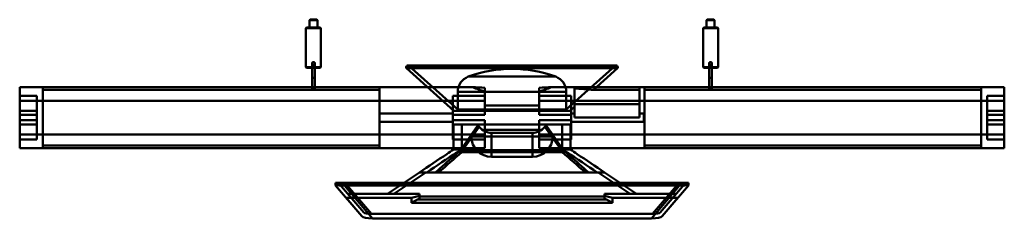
# Model space of a CAD drawing. Header units: millimetres. Extents: x -363 to 363, y -62 to 85.
import ezdxf

# ---------------------------------------------------------------- set-up
doc = ezdxf.new("R2010")
doc.units = ezdxf.units.MM
doc.layers.add('1', color=7, linetype='CONTINUOUS', true_color=0xffffff)

msp = doc.modelspace()

# ---------------------------------------------------------------- linework, layer by layer
at = {"layer": '1', "color": 30, "linetype": 'Continuous', "lineweight": 50}
for p, q in [((-148.6, 85), (-149.1, 84.5)), ((-149.1, 84.5), (-143.3, 84.5)), ((-149.1, 84.5), (-149.1, 79.2)), ((-148.6, 85), (-143.8, 85)), ((-143.3, 84.5), (-143.8, 85)), ((-143.3, 79.2), (-143.3, 84.5)), ((143.8, 85), (143.3, 84.5)), ((149.1, 84.5), (143.3, 84.5)), ((143.3, 84.5), (143.3, 79.2)), ((148.6, 85), (143.8, 85)), ((149.1, 84.5), (148.6, 85)), ((149.1, 79.2), (149.1, 84.5)), ((-151.2, 79.2), (-151.7, 78.7)), ((-151.7, 78.7), (-140.7, 78.7)), ((-151.7, 78.7), (-151.7, 49.8)), ((-151.2, 79.2), (-141.2, 79.2)), ((-149.1, 79.2), (-143.3, 79.2)), ((-140.7, 78.7), (-141.2, 79.2)), ((-140.7, 49.8), (-140.7, 78.7)), ((141.2, 79.2), (140.7, 78.7)), ((151.7, 78.7), (140.7, 78.7)), ((140.7, 78.7), (140.7, 49.8)), ((151.2, 79.2), (141.2, 79.2)), ((149.1, 79.2), (143.3, 79.2)), ((151.7, 78.7), (151.2, 79.2)), ((151.7, 49.8), (151.7, 78.7)), ((-147.2, 52.6), (-147.2, 42.1)), ((-147.2, 52.6), (-147.2, 42.1)), ((-145.2, 42.1), (-145.2, 52.6)), ((-145.2, 52.6), (-145.2, 42.1)), ((-77.4, 50.87), (-77.73, 50.5)), ((77.4, 50.87), (-77.4, 50.87)), ((76.66, 51.2), (-76.66, 51.2)), ((76.66, 51.2), (-76.66, 51.2)), ((-75.99, 50.95), (75.99, 50.95)), ((-75.99, 50.95), (-40, 18.54)), ((40, 18.54), (75.99, 50.95)), ((77.73, 50.5), (77.4, 50.87)), ((145.2, 52.6), (145.2, 42.1)), ((145.2, 52.6), (145.2, 42.1)), ((147.2, 42.1), (147.2, 52.6)), ((147.2, 52.6), (147.2, 42.1)), ((-151.7, 49.8), (-140.7, 49.8)), ((-151.7, 49.8), (-151.2, 49.3)), ((-151.2, 49.3), (-141.2, 49.3)), ((-141.2, 49.3), (-140.7, 49.8)), ((-77.73, 50.5), (77.73, 50.5)), ((77.66, 49.09), (-77.66, 49.09)), ((-77.66, 49.09), (-42.74, 17.65)), ((59.95, 33.14), (77.66, 49.09)), ((151.7, 49.8), (140.7, 49.8)), ((140.7, 49.8), (141.2, 49.3)), ((151.2, 49.3), (141.2, 49.3)), ((151.2, 49.3), (151.7, 49.8)), ((-147.2, 42.1), (-145.2, 42.1)), ((-147.2, 42.1), (-145.2, 42.1)), ((-147.2, 42.1), (-147.2, 33.48)), ((-147.2, 42.1), (-147.2, 33.48)), ((-145.2, 33.48), (-145.2, 42.1)), ((-145.2, 33.48), (-145.2, 42.1)), ((-32.15, 42.91), (32.15, 42.91)), ((147.2, 42.1), (145.2, 42.1)), ((147.2, 42.1), (145.2, 42.1)), ((145.2, 42.1), (145.2, 33.48)), ((145.2, 42.1), (145.2, 33.48)), ((147.2, 33.48), (147.2, 42.1)), ((147.2, 33.48), (147.2, 42.1)), ((-362.5, 28.69), (-362.5, 35.15)), ((-362.5, 35.15), (-362.5, 25.15)), ((-362.5, 35.15), (-362.5, 28.69)), ((-345.5, 35.15), (-362.5, 35.15)), ((-362.5, 35.15), (-345.5, 35.15)), ((-362.5, 25.15), (-362.5, 35.15)), ((-345.5, 35.15), (-345.5, 25.15)), ((-345.5, 35.15), (-345.5, 33.15)), ((-97.5, 35.15), (-345.5, 35.15)), ((-345.5, 25.15), (-345.5, 35.15)), ((-97.5, 35.15), (-345.5, 35.15)), ((-345.5, 33.15), (-97.5, 33.15)), ((-97.5, 33.15), (-97.5, 35.15)), ((-97.5, 35.15), (-97.5, 25.15)), ((-29.01, 35.15), (-97.5, 35.15)), ((-97.5, 35.15), (-29.01, 35.15)), ((-97.5, 25.15), (-97.5, 35.15)), ((-40, 31.65), (40, 31.65)), ((-40, 31.65), (-40, 18.54)), ((-20, 34.61), (-20, 25.15)), ((-20, 25.15), (-20, 34.61)), ((-20, 31.86), (-20, 28.69)), ((-20, 28.69), (-20, 31.86)), ((20, 25.15), (20, 34.61)), ((20, 34.61), (20, 25.15)), ((20, 31.86), (20, 28.69)), ((20, 28.69), (20, 31.86)), ((29.01, 35.15), (46, 35.15)), ((46, 35.15), (29.01, 35.15)), ((40, 18.54), (40, 31.65)), ((46, 34.22), (46, 35.15)), ((46, 25.15), (46, 35.15)), ((46, 35.15), (46, 25.15)), ((46, 35.15), (46, 34.22)), ((94, 35.15), (46, 35.15)), ((94, 35.15), (46, 35.15)), ((59.94, 33.15), (94, 33.15)), ((97.5, 35.15), (94, 35.15)), ((94, 35.15), (97.5, 35.15)), ((94, 35.15), (94, 25.15)), ((94, 33.15), (94, 35.15)), ((94, 25.15), (94, 35.15)), ((345.5, 35.15), (97.5, 35.15)), ((97.5, 25.15), (97.5, 35.15)), ((97.5, 35.15), (97.5, 33.15)), ((345.5, 35.15), (97.5, 35.15)), ((97.5, 35.15), (97.5, 25.15)), ((97.5, 33.15), (345.5, 33.15)), ((345.5, 35.15), (345.5, 25.15)), ((362.5, 35.15), (345.5, 35.15)), ((345.5, 35.15), (362.5, 35.15)), ((345.5, 33.15), (345.5, 35.15)), ((345.5, 25.15), (345.5, 35.15)), ((362.5, 35.15), (362.5, 25.15)), ((362.5, 25.15), (362.5, 35.15)), ((362.5, 28.69), (362.5, 35.15)), ((362.5, 35.15), (362.5, 28.69)), ((-362.5, 28.69), (-362.5, 17.65)), ((-350, 28.69), (-362.5, 28.69)), ((-362.5, 17.65), (-362.5, 28.69)), ((-362.5, 28.69), (-350, 28.69)), ((-362.5, 14.61), (-362.5, 25.15)), ((-362.5, 25.15), (-345.5, 25.15)), ((-362.5, 25.15), (-350, 25.15)), ((-362.5, 25.15), (-362.5, 14.61)), ((-350, 25.15), (-362.5, 25.15)), ((-345.5, 25.15), (-362.5, 25.15)), ((-350, 17.65), (-350, 28.69)), ((-350, 28.69), (-350, 25.15)), ((-350, 28.69), (-350, 17.65)), ((-350, 25.15), (-350, 28.69)), ((-350, 25.15), (-345.5, 25.15)), ((-350, 25.15), (-350, 14.61)), ((-345.5, 25.15), (-350, 25.15)), ((-350, 14.61), (-350, 25.15)), ((-345.5, 0.15), (-345.5, 25.15)), ((-97.5, 25.15), (-345.5, 25.15)), ((-345.5, 25.15), (-345.5, 0.15)), ((-345.5, 25.15), (-97.5, 25.15)), ((-97.5, 0.15), (-97.5, 25.15)), ((-20, 25.15), (-97.5, 25.15)), ((-97.5, 25.15), (-20, 25.15)), ((-97.5, 25.15), (-97.5, 0.15)), ((-43.5, 25.15), (-97.5, 25.15)), ((-97.5, 25.15), (-43.5, 25.15)), ((-43.5, 28.69), (-43.5, 17.65)), ((-43.5, 28.69), (-43.5, 25.15)), ((-43.5, 25.15), (-43.5, 28.69)), ((-43.5, 28.69), (-20, 28.69)), ((-20, 28.69), (-43.5, 28.69)), ((-43.5, 17.65), (-43.5, 28.69)), ((-43.5, 25.15), (-43.5, 14.61)), ((-43.5, 14.61), (-43.5, 25.15)), ((-20, 25.15), (-43.5, 25.15)), ((-43.5, 25.15), (-20, 25.15)), ((-20, 28.69), (-20, 21.69)), ((-20, 21.69), (-20, 28.69)), ((-20, 14.61), (-20, 25.15)), ((-20, 25.15), (-20, 14.61)), ((43.5, 28.69), (20, 28.69)), ((20, 28.69), (20, 21.69)), ((20, 21.69), (20, 28.69)), ((20, 28.69), (43.5, 28.69)), ((97.5, 25.15), (20, 25.15)), ((20, 25.15), (20, 14.61)), ((20, 25.15), (43.5, 25.15)), ((43.5, 25.15), (20, 25.15)), ((20, 25.15), (97.5, 25.15)), ((20, 14.61), (20, 25.15)), ((43.5, 25.15), (43.5, 28.69)), ((43.5, 28.69), (43.5, 17.65)), ((43.5, 17.65), (43.5, 28.69)), ((43.5, 28.69), (43.5, 25.15)), ((43.5, 14.61), (43.5, 25.15)), ((46, 25.15), (43.5, 25.15)), ((43.5, 25.15), (43.5, 14.61)), ((43.5, 25.15), (46, 25.15)), ((46, 22.65), (46, 25.15)), ((46, 25.15), (46, 22.65)), ((46, 25.15), (94, 25.15)), ((94, 25.15), (46, 25.15)), ((94, 22.65), (46, 22.65)), ((46, 22.65), (46, 12.65)), ((46, 12.65), (46, 22.65)), ((46, 22.65), (94, 22.65)), ((94, 25.15), (97.5, 25.15)), ((94, 22.65), (94, 25.15)), ((94, 25.15), (94, 22.65)), ((97.5, 25.15), (94, 25.15)), ((94, 12.65), (94, 22.65)), ((94, 22.65), (94, 12.65)), ((345.5, 25.15), (97.5, 25.15)), ((97.5, 25.15), (345.5, 25.15)), ((97.5, 0.15), (97.5, 25.15)), ((97.5, 25.15), (97.5, 0.15)), ((345.5, 25.15), (350, 25.15)), ((350, 25.15), (345.5, 25.15)), ((345.5, 25.15), (345.5, 0.15)), ((345.5, 25.15), (362.5, 25.15)), ((345.5, 0.15), (345.5, 25.15)), ((362.5, 25.15), (345.5, 25.15)), ((350, 17.65), (350, 28.69)), ((350, 25.15), (350, 28.69)), ((350, 28.69), (350, 17.65)), ((350, 28.69), (350, 25.15)), ((362.5, 28.69), (350, 28.69)), ((350, 28.69), (362.5, 28.69)), ((362.5, 25.15), (350, 25.15)), ((350, 25.15), (362.5, 25.15)), ((350, 14.61), (350, 25.15)), ((350, 25.15), (350, 14.61)), ((362.5, 17.65), (362.5, 28.69)), ((362.5, 28.69), (362.5, 17.65)), ((362.5, 25.15), (362.5, 14.61)), ((362.5, 14.61), (362.5, 25.15)), ((-350, 17.65), (-362.5, 17.65)), ((-350, 17.65), (-362.5, 17.65)), ((-350, 14.61), (-362.5, 14.61)), ((-350, 14.61), (-362.5, 14.61)), ((-362.5, 10.69), (-362.5, 14.61)), ((-362.5, 14.61), (-362.5, 10.69)), ((-350, 10.69), (-350, 14.61)), ((-350, 14.61), (-350, 10.69)), ((-97.5, 9.65), (-97.5, 15.65)), ((-97.5, 9.65), (-97.5, 15.65)), ((-97.5, 9.65), (-97.5, 15.65)), ((-43.5, 15.65), (-97.5, 15.65)), ((-43.5, 15.65), (-97.5, 15.65)), ((-43.5, 15.65), (-97.5, 15.65)), ((43.5, 17.65), (-43.5, 17.65)), ((43.5, 17.65), (-43.5, 17.65)), ((-43.5, 9.65), (-43.5, 15.65)), ((-43.5, 9.65), (-43.5, 15.65)), ((-43.5, 9.65), (-43.5, 15.65)), ((-20, 14.61), (-43.5, 14.61)), ((-43.5, 14.61), (-43.5, 10.69)), ((-20, 14.61), (-43.5, 14.61)), ((-43.5, 10.69), (-43.5, 14.61)), ((-42.74, 17.65), (42.74, 17.65)), ((40, 18.54), (-40, 18.54)), ((-20, 21.69), (-20, 14.61)), ((-20, 21.69), (20, 21.69)), ((-20, 14.61), (-20, 21.69)), ((20, 21.69), (-20, 21.69)), ((20, 21.69), (20, 14.61)), ((20, 14.61), (20, 21.69)), ((43.5, 14.61), (20, 14.61)), ((43.5, 14.61), (20, 14.61)), ((42.74, 17.65), (46.01, 20.59)), ((43.5, 15.65), (43.5, 9.65)), ((43.5, 15.65), (43.5, 9.65)), ((43.5, 15.65), (43.5, 9.65)), ((46, 15.65), (43.5, 15.65)), ((46, 15.65), (43.5, 15.65)), ((46, 15.65), (43.5, 15.65)), ((43.5, 14.61), (43.5, 10.69)), ((43.5, 10.69), (43.5, 14.61)), ((46, 12.65), (46, 15.65)), ((46, 12.65), (46, 15.65)), ((46, 15.65), (46, 12.65)), ((94, 12.65), (94, 15.65)), ((94, 15.65), (94, 12.65)), ((94, 12.65), (94, 15.65)), ((97, 15.65), (94, 15.65)), ((97, 15.65), (94, 15.65)), ((97, 15.65), (94, 15.65)), ((97, 15.65), (97, 9.65)), ((97, 15.65), (97, 9.65)), ((97, 15.65), (97, 9.65)), ((362.5, 17.65), (350, 17.65)), ((362.5, 17.65), (350, 17.65)), ((350, 14.61), (350, 10.69)), ((362.5, 14.61), (350, 14.61)), ((362.5, 14.61), (350, 14.61)), ((350, 10.69), (350, 14.61)), ((362.5, 10.69), (362.5, 14.61)), ((362.5, 14.61), (362.5, 10.69)), ((-350, 10.69), (-362.5, 10.69)), ((-362.5, 10.69), (-362.5, 0.15)), ((-362.5, 0.15), (-362.5, 10.69)), ((-362.5, 10.69), (-350, 10.69)), ((-350, 7.65), (-362.5, 7.65)), ((-362.5, 7.65), (-362.5, -3.39)), ((-362.5, -3.39), (-362.5, 7.65)), ((-362.5, 7.65), (-350, 7.65)), ((-350, 0.15), (-350, 10.69)), ((-350, 10.69), (-350, 0.15)), ((-350, -3.39), (-350, 7.65)), ((-350, 7.65), (-350, -3.39)), ((-97.5, 9.65), (-43.5, 9.65)), ((-97.5, 9.65), (-43.5, 9.65)), ((-97.5, 9.65), (-43.5, 9.65)), ((-20, 10.69), (-43.5, 10.69)), ((-43.5, 0.15), (-43.5, 10.69)), ((-20, 10.69), (-43.5, 10.69)), ((-43.5, 10.69), (-43.5, 0.15)), ((-43.5, 7.65), (-43.5, -3.39)), ((43.5, 7.65), (-43.5, 7.65)), ((43.5, 7.65), (-43.5, 7.65)), ((-43.5, -3.39), (-43.5, 7.65)), ((-37, 7.65), (-43, 7.65)), ((-43, 7.65), (-43, -10.87)), ((-43, 7.65), (-37, 7.65)), ((-43, -10.87), (-43, 7.65)), ((-37, 7.65), (-37, -11.35)), ((-37, -11.35), (-37, 7.65)), ((37, 7.65), (-37, 7.65)), ((37, 7.65), (-37, 7.65)), ((-20, 10.69), (-20, 3.61)), ((-20, 0.15), (-20, 10.69)), ((-20, 10.69), (-20, 0.15)), ((-20, 3.61), (-20, 10.69)), ((20, 10.69), (20, 0.15)), ((43.5, 10.69), (20, 10.69)), ((20, 0.15), (20, 10.69)), ((20, 3.61), (20, 10.69)), ((43.5, 10.69), (20, 10.69)), ((20, 10.69), (20, 3.61)), ((37, 7.65), (37, -11.35)), ((37, 7.65), (43, 7.65)), ((43, 7.65), (37, 7.65)), ((37, -11.35), (37, 7.65)), ((43, -10.87), (43, 7.65)), ((43, 7.65), (43, -10.87)), ((43.5, 10.69), (43.5, 0.15)), ((43.5, 0.15), (43.5, 10.69)), ((43.5, 9.65), (97, 9.65)), ((43.5, 9.65), (97, 9.65)), ((43.5, 9.65), (97, 9.65)), ((43.5, -3.39), (43.5, 7.65)), ((43.5, 7.65), (43.5, -3.39)), ((94, 12.65), (46, 12.65)), ((94, 12.65), (46, 12.65)), ((46, 12.65), (94, 12.65)), ((46, 12.65), (94, 12.65)), ((94, 12.65), (46, 12.65)), ((94, 12.65), (46, 12.65)), ((46, 12.65), (94, 12.65)), ((46, 12.65), (94, 12.65)), ((350, 10.69), (362.5, 10.69)), ((350, 10.69), (350, 0.15)), ((350, 0.15), (350, 10.69)), ((362.5, 10.69), (350, 10.69)), ((350, 7.65), (350, -3.39)), ((350, 7.65), (362.5, 7.65)), ((362.5, 7.65), (350, 7.65)), ((350, -3.39), (350, 7.65)), ((362.5, 10.69), (362.5, 0.15)), ((362.5, 0.15), (362.5, 10.69)), ((362.5, 7.65), (362.5, -3.39)), ((362.5, -3.39), (362.5, 7.65)), ((-350, 0.15), (-362.5, 0.15)), ((-345.5, 0.15), (-362.5, 0.15)), ((-362.5, -9.85), (-362.5, 0.15)), ((-362.5, 0.15), (-350, 0.15)), ((-362.5, 0.15), (-362.5, -9.85)), ((-362.5, 0.15), (-345.5, 0.15)), ((-350, 0.15), (-345.5, 0.15)), ((-350, -3.39), (-350, 0.15)), ((-345.5, 0.15), (-350, 0.15)), ((-350, 0.15), (-350, -3.39)), ((-97.5, 0.15), (-345.5, 0.15)), ((-345.5, 0.15), (-345.5, -9.85)), ((-345.5, 0.15), (-97.5, 0.15)), ((-345.5, 0.15), (-345.5, -9.85)), ((-43.5, 0.15), (-97.5, 0.15)), ((-97.5, 0.15), (-20, 0.15)), ((-97.5, 0.15), (-43.5, 0.15)), ((-97.5, 0.15), (-97.5, -9.85)), ((-97.5, 0.15), (-97.5, -9.85)), ((-20, 0.15), (-97.5, 0.15)), ((-43.5, 0.15), (-20, 0.15)), ((-43.5, 0.15), (-43.5, -3.39)), ((-43.5, -3.39), (-43.5, 0.15)), ((-20, 0.15), (-43.5, 0.15)), ((-39, -12.85), (-25.92, 5.83)), ((-25.92, 5.83), (-39, -12.85)), ((-37.36, -12.85), (-24.21, 5.94)), ((-24.21, 5.94), (-37.36, -12.85)), ((-30, 0), (-25.92, 5.83)), ((-25.92, 5.83), (-30, 0)), ((-30, -1.35), (-30, 0)), ((-30, 0), (-30, -1.35)), ((20, 3.61), (-20, 3.61)), ((-20, 3.61), (20, 3.61)), ((-20, -3.39), (-20, 3.61)), ((-20, 3.61), (-20, -3.39)), ((-20, -9.85), (-20, 0.15)), ((-20, -9.85), (-20, 0.15)), ((15, 1.43), (-15, 1.43)), ((-15, -1.35), (-15, 1.43)), ((-15, 1.43), (15, 1.43)), ((-15, 1.43), (-15, -1.35)), ((15, -1.35), (15, 1.43)), ((15, 1.43), (15, -1.35)), ((20, 3.61), (20, -3.39)), ((20, -3.39), (20, 3.61)), ((20, -9.85), (20, 0.15)), ((97.5, 0.15), (20, 0.15)), ((20, 0.15), (20, -9.85)), ((20, 0.15), (43.5, 0.15)), ((43.5, 0.15), (20, 0.15)), ((20, 0.15), (97.5, 0.15)), ((24.21, 5.94), (37.36, -12.85)), ((37.36, -12.85), (24.21, 5.94)), ((39, -12.85), (25.92, 5.83)), ((25.92, 5.83), (30, 0)), ((30, 0), (25.92, 5.83)), ((25.92, 5.83), (39, -12.85)), ((30, 0), (30, -1.35)), ((30, -1.35), (30, 0)), ((43.5, -3.39), (43.5, 0.15)), ((43.5, 0.15), (97.5, 0.15)), ((97.5, 0.15), (43.5, 0.15)), ((43.5, 0.15), (43.5, -3.39)), ((97.5, -9.85), (97.5, 0.15)), ((97.5, -9.85), (97.5, 0.15)), ((345.5, 0.15), (97.5, 0.15)), ((97.5, 0.15), (345.5, 0.15)), ((350, 0.15), (345.5, 0.15)), ((345.5, 0.15), (362.5, 0.15)), ((345.5, -9.85), (345.5, 0.15)), ((362.5, 0.15), (345.5, 0.15)), ((345.5, 0.15), (350, 0.15)), ((345.5, -9.85), (345.5, 0.15)), ((362.5, 0.15), (350, 0.15)), ((350, -3.39), (350, 0.15)), ((350, 0.15), (362.5, 0.15)), ((350, 0.15), (350, -3.39)), ((362.5, -9.85), (362.5, 0.15)), ((362.5, -9.85), (362.5, 0.15)), ((-362.5, -9.85), (-362.5, -3.39)), ((-362.5, -3.39), (-350, -3.39)), ((-362.5, -3.39), (-362.5, -9.85)), ((-350, -3.39), (-362.5, -3.39)), ((-20, -3.39), (-43.5, -3.39)), ((-43.5, -3.39), (-20, -3.39)), ((-15, -1.35), (-30, -1.35)), ((-30, -1.35), (-15, -1.35)), ((-20, -9.85), (-20, -3.39)), ((-20, -3.39), (-20, -9.85)), ((-15, -1.35), (15, -1.35)), ((15, -1.35), (-15, -1.35)), ((-15, -16.35), (-15, -1.35)), ((-15, -16.35), (-15, -1.35)), ((30, -1.35), (15, -1.35)), ((15, -1.35), (30, -1.35)), ((15, -1.35), (15, -16.35)), ((15, -16.35), (15, -1.35)), ((20, -3.39), (20, -9.85)), ((20, -3.39), (43.5, -3.39)), ((43.5, -3.39), (20, -3.39)), ((20, -9.85), (20, -3.39)), ((362.5, -3.39), (350, -3.39)), ((350, -3.39), (362.5, -3.39)), ((362.5, -3.39), (362.5, -9.85)), ((362.5, -9.85), (362.5, -3.39)), ((-345.5, -9.85), (-362.5, -9.85)), ((-362.5, -9.85), (-345.5, -9.85)), ((-345.5, -7.85), (-345.5, -9.85)), ((-97.5, -7.85), (-345.5, -7.85)), ((-97.5, -9.85), (-345.5, -9.85)), ((-97.5, -9.85), (-345.5, -9.85)), ((-97.5, -7.85), (-97.5, -9.85)), ((-20, -9.85), (-97.5, -9.85)), ((-97.5, -9.85), (-20, -9.85)), ((-42.97, -10.85), (-43, -10.87)), ((-42.97, -10.85), (-43, -10.87)), ((-42.97, -10.85), (-41.23, -10.85)), ((-41.23, -10.85), (-42.97, -10.85)), ((-39, -12.85), (-37.36, -12.85)), ((-37.36, -12.85), (-39, -12.85)), ((37.36, -12.85), (-37.36, -12.85)), ((37.36, -12.85), (-37.36, -12.85)), ((-37.03, -12.85), (37.03, -12.85)), ((37.03, -12.85), (-37.03, -12.85)), ((-37, -11.35), (37, -11.35)), ((37, -11.35), (-37, -11.35)), ((97.5, -9.85), (20, -9.85)), ((20, -9.85), (97.5, -9.85)), ((39, -12.85), (37.36, -12.85)), ((37.36, -12.85), (39, -12.85)), ((41.23, -10.85), (42.97, -10.85)), ((42.97, -10.85), (41.23, -10.85)), ((42.97, -10.85), (43, -10.87)), ((42.97, -10.85), (43, -10.87)), ((97.5, -9.85), (97.5, -7.85)), ((345.5, -7.85), (97.5, -7.85)), ((345.5, -9.85), (97.5, -9.85)), ((345.5, -9.85), (97.5, -9.85)), ((345.5, -9.85), (345.5, -7.85)), ((345.5, -9.85), (362.5, -9.85)), ((362.5, -9.85), (345.5, -9.85)), ((15, -16.35), (-15, -16.35)), ((-15, -16.35), (15, -16.35)), ((-68.17, -27.85), (-91.67, -43.7)), ((-68.17, -27.85), (-91.67, -43.7)), ((-63.52, -27.85), (-87.02, -43.7)), ((-63.52, -27.85), (-87.02, -43.7)), ((-68.17, -27.85), (-63.52, -27.85)), ((-63.52, -27.85), (-68.17, -27.85)), ((56.48, -27.85), (-56.48, -27.85)), ((-56.48, -27.85), (56.48, -27.85)), ((-54.07, -27.85), (54.07, -27.85)), ((54.07, -27.85), (-54.07, -27.85)), ((68.17, -27.85), (63.52, -27.85)), ((87.02, -43.7), (63.52, -27.85)), ((87.02, -43.7), (63.52, -27.85)), ((63.52, -27.85), (68.17, -27.85)), ((91.67, -43.7), (68.17, -27.85)), ((91.67, -43.7), (68.17, -27.85)), ((-130, -35.5), (-124, -35.5)), ((-124, -35.5), (-130, -35.5)), ((-130, -35.5), (-130, -37.37)), ((-130, -37.37), (-130, -35.5)), ((-124, -35.5), (-127, -35.5)), ((-127, -35.99), (-127, -35.5)), ((-127, -35.5), (-124, -35.5)), ((-127, -35.5), (-127, -35.99)), ((-127, -36.39), (-127, -35.99)), ((-127, -35.99), (-127, -36.39)), ((124, -35.5), (-124, -35.5)), ((-124, -35.5), (-124, -37.48)), ((-124, -35.5), (-124, -35.97)), ((-124, -37.48), (-124, -35.5)), ((124, -35.5), (-124, -35.5)), ((-124, -35.5), (124, -35.5)), ((-124, -35.97), (-124, -35.5)), ((-124, -35.5), (124, -35.5)), ((-103.55, -58.43), (-122.62, -36.1)), ((-122.62, -36.1), (122.62, -36.1)), ((-122.62, -36.1), (-103.55, -58.43)), ((122.62, -36.1), (-122.62, -36.1)), ((103.55, -58.43), (122.62, -36.1)), ((122.62, -36.1), (103.55, -58.43)), ((124, -35.97), (124, -35.5)), ((124, -35.5), (130, -35.5)), ((124, -35.5), (127, -35.5)), ((124, -35.5), (124, -37.48)), ((124, -35.5), (124, -35.97)), ((130, -35.5), (124, -35.5)), ((127, -35.5), (124, -35.5)), ((124, -37.48), (124, -35.5)), ((127, -35.99), (127, -35.5)), ((127, -35.5), (127, -35.99)), ((127, -35.99), (127, -36.39)), ((127, -36.39), (127, -35.99)), ((130, -37.37), (130, -35.5)), ((130, -35.5), (130, -37.37)), ((-130, -37.5), (-130, -37.37)), ((-130, -37.37), (-130, -37.5)), ((-130, -37.5), (-110.66, -60.15)), ((-110.66, -60.15), (-130, -37.5)), ((-127, -36.39), (-109.12, -57.32)), ((-109.12, -57.32), (-127, -36.39)), ((-123.39, -37.5), (123.39, -37.5)), ((-123.39, -37.5), (-102.69, -61.74)), ((-102.69, -61.74), (-123.39, -37.5)), ((123.39, -37.5), (-123.39, -37.5)), ((102.69, -61.74), (123.39, -37.5)), ((123.39, -37.5), (102.69, -61.74)), ((109.12, -57.32), (127, -36.39)), ((127, -36.39), (109.12, -57.32)), ((110.66, -60.15), (130, -37.5)), ((130, -37.5), (110.66, -60.15)), ((130, -37.37), (130, -37.5)), ((130, -37.5), (130, -37.37)), ((-122.14, -46.7), (-110.66, -60.15)), ((-110.66, -60.15), (-122.14, -46.7)), ((-74, -46.7), (-122.14, -46.7)), ((-122.14, -46.7), (-74, -46.7)), ((-120.76, -43.7), (-68, -43.7)), ((-109.12, -57.32), (-120.76, -43.7)), ((-120.76, -43.7), (-109.12, -57.32)), ((-68, -43.7), (-120.76, -43.7)), ((-91.67, -43.7), (-87.02, -43.7)), ((-87.02, -43.7), (-91.67, -43.7)), ((-68, -45.2), (-74, -46.7)), ((-68, -45.2), (-74, -46.7)), ((-74, -46.7), (-74, -50.22)), ((-74, -50.22), (-74, -46.7)), ((-74, -50.22), (-69.68, -47.87)), ((-69.68, -47.87), (-74, -50.22)), ((74, -50.22), (-74, -50.22)), ((-74, -50.22), (74, -50.22)), ((-69.68, -47.87), (-68, -47.36)), ((-68, -47.36), (-69.68, -47.87)), ((69.68, -47.87), (-69.68, -47.87)), ((-69.68, -47.87), (69.68, -47.87)), ((-68, -45.53), (-68, -43.7)), ((-68, -43.7), (-68, -45.53)), ((-68, -47.36), (-68, -45.2)), ((-68, -45.2), (-68, -47.36)), ((68, -45.53), (-68, -45.53)), ((-68, -45.53), (-68, -47.36)), ((-68, -47.36), (-68, -45.53)), ((-68, -45.53), (68, -45.53)), ((68, -43.7), (68, -45.53)), ((68, -43.7), (120.76, -43.7)), ((120.76, -43.7), (68, -43.7)), ((68, -45.53), (68, -43.7)), ((74, -46.7), (68, -45.2)), ((68, -45.2), (68, -47.36)), ((68, -47.36), (68, -45.2)), ((74, -46.7), (68, -45.2)), ((68, -45.53), (68, -47.36)), ((68, -47.36), (68, -45.53)), ((68, -47.36), (69.68, -47.87)), ((69.68, -47.87), (68, -47.36)), ((74, -50.22), (69.68, -47.87)), ((69.68, -47.87), (74, -50.22)), ((74, -50.22), (74, -46.7)), ((74, -46.7), (74, -50.22)), ((74, -46.7), (122.14, -46.7)), ((122.14, -46.7), (74, -46.7)), ((87.02, -43.7), (91.67, -43.7)), ((91.67, -43.7), (87.02, -43.7)), ((109.12, -57.32), (120.76, -43.7)), ((120.76, -43.7), (109.12, -57.32)), ((122.14, -46.7), (110.66, -60.15)), ((110.66, -60.15), (122.14, -46.7)), ((-103.55, -58.43), (103.55, -58.43)), ((103.55, -58.43), (-103.55, -58.43)), ((102.69, -61.74), (-102.69, -61.74)), ((-102.69, -61.74), (102.69, -61.74))]:
    msp.add_line(p, q, dxfattribs=at)
at = {"layer": '1', "color": 30, "linetype": 'Continuous', "lineweight": 50, "extrusion": (0, 0, -1)}
for centre in [(146.2, 52.6), (146.2, 52.6), (-146.2, 52.6), (-146.2, 52.6)]:
    msp.add_circle(centre, 1, dxfattribs=at)
at = {"layer": '1', "color": 30, "linetype": 'Continuous', "lineweight": 50}
for centre, radius, start, end in [((-76.66, 50.2), 1, 90, 138), ((76.66, 50.2), 1, 42, 90), ((-76.99, 49.83), 1, 138, 228), ((0, -44.25), 92.9, 69.75066, 110.24934), ((76.99, 49.83), 1, 312, 42), ((-28, 31.65), 12, 110.24934, 180), ((28, 31.65), 12, 0, 69.75066), ((37, -5.35), 6, 270, 276.57516)]:
    msp.add_arc(centre, radius, start, end, dxfattribs=at)
at = {"layer": '1', "color": 30, "linetype": 'Continuous', "lineweight": 50, "extrusion": (0, 0, -1)}
for centre, radius, start, end in [((76.66, 50.2), 1, 90, 132), ((-76.66, 50.2), 1, 48, 90), ((15, -1.35), 15, 270, 0), ((15, -1.35), 15, 270, 0), ((-15, -1.35), 15, 180, 270), ((-15, -1.35), 15, 180, 270)]:
    msp.add_arc(centre, radius, start, end, dxfattribs=at)
at = {"layer": '1', "color": 30, "linetype": 'Continuous', "lineweight": 50}
for centre, major_axis, ratio, start_param, end_param in [((-15, 22.85), (0, 21.42), 0.700208, 2.480888, 3.141593), ((-15, 22.85), (0, 21.42), 0.700208, 2.480888, 3.141593), ((15, 22.85), (0, 21.42), 0.700208, 3.141593, 3.802297), ((15, 22.85), (0, 21.42), 0.700208, 3.141593, 3.802297), ((-37, -5.35), (6, 0), 1, 4.597631, 4.712389), ((-37, -5.35), (6, 0), 1, 4.597631, 4.712389), ((37, -5.35), (6, 0), 1, 4.712389, 4.827147), ((-125.85, -26.96), (6.77, -7.93), 0.671506, 5.594991, 5.762464), ((125.85, -26.96), (-6.77, -7.93), 0.671506, 0.520721, 0.688195), ((-128, -24.45), (9.67, -11.32), 0.671506, 5.709685, 5.762464), ((128, -24.45), (-9.67, -11.32), 0.671506, 0.520721, 0.573501), ((-100.86, -56.22), (8.42, 0.75), 0.246877, 3.315254, 4.365329), ((-100.86, -56.22), (8.42, 0.75), 0.246877, 3.315254, 4.365329), ((100.86, -56.22), (-8.42, 0.75), 0.246877, 1.917856, 2.967931), ((100.86, -56.22), (-8.42, 0.75), 0.246877, 1.917856, 2.967931), ((-98.85, -58.58), (12.04, 1.07), 0.246877, 3.315254, 4.365329), ((-98.85, -58.58), (12.04, 1.07), 0.246877, 3.315254, 4.365329), ((98.85, -58.58), (-12.04, 1.07), 0.246877, 1.917856, 2.967931), ((98.85, -58.58), (-12.04, 1.07), 0.246877, 1.917856, 2.967931)]:
    msp.add_ellipse(centre, major_axis=major_axis, ratio=ratio, start_param=start_param, end_param=end_param, dxfattribs=at)
at = {"layer": '1', "color": 30, "linetype": 'Continuous', "lineweight": 50, "extrusion": (0, 0, -1)}
for centre, major_axis, start_param, end_param in [((-125.85, -26.96), (6.77, -7.93), 0.520721, 0.688195), ((125.85, -26.96), (-6.77, -7.93), 5.594991, 5.762464), ((-128, -24.45), (9.67, -11.32), 0.520721, 0.573501), ((128, -24.45), (-9.67, -11.32), 5.709685, 5.762464)]:
    msp.add_ellipse(centre, major_axis=major_axis, ratio=0.671506, start_param=start_param, end_param=end_param, dxfattribs=at)
at = {"layer": '1', "color": 30, "linetype": 'Continuous', "lineweight": 50}
for points, knots in [([(-146.2, 53.6), (-146.12, 53.6), (-146.04, 53.59), (-145.85, 53.54), (-145.74, 53.5), (-145.55, 53.37), (-145.47, 53.29), (-145.34, 53.12), (-145.28, 53.02), (-145.22, 52.81), (-145.2, 52.7), (-145.2, 52.47), (-145.22, 52.36), (-145.3, 52.15), (-145.36, 52.05), (-145.5, 51.88), (-145.59, 51.8), (-145.78, 51.69), (-145.88, 51.65), (-146.1, 51.6), (-146.21, 51.59), (-146.43, 51.62), (-146.54, 51.65), (-146.74, 51.75), (-146.84, 51.82), (-146.99, 51.98), (-147.06, 52.07), (-147.15, 52.27), (-147.18, 52.38), (-147.21, 52.6), (-147.2, 52.72), (-147.15, 52.94), (-147.1, 53.04), (-146.98, 53.23), (-146.91, 53.32), (-146.73, 53.45), (-146.63, 53.51), (-146.42, 53.58), (-146.31, 53.6), (-146.2, 53.6)], [0, 0, 0, 0, 0.038906, 0.038906, 0.092933, 0.092933, 0.146514, 0.146514, 0.199332, 0.199332, 0.252247, 0.252247, 0.305983, 0.305983, 0.359971, 0.359971, 0.413277, 0.413277, 0.466029, 0.466029, 0.519185, 0.519185, 0.573106, 0.573106, 0.626959, 0.626959, 0.680006, 0.680006, 0.732755, 0.732755, 0.786184, 0.786184, 0.84021, 0.84021, 0.893824, 0.893824, 0.946894, 0.946894, 1, 1, 1, 1]), ([(-146.2, 53.6), (-146.28, 53.6), (-146.36, 53.59), (-146.55, 53.54), (-146.66, 53.5), (-146.85, 53.37), (-146.93, 53.29), (-147.06, 53.12), (-147.12, 53.02), (-147.18, 52.81), (-147.2, 52.7), (-147.2, 52.47), (-147.18, 52.36), (-147.1, 52.15), (-147.04, 52.05), (-146.9, 51.88), (-146.81, 51.8), (-146.62, 51.69), (-146.52, 51.65), (-146.3, 51.6), (-146.19, 51.59), (-145.97, 51.62), (-145.86, 51.65), (-145.66, 51.75), (-145.56, 51.82), (-145.41, 51.98), (-145.34, 52.07), (-145.25, 52.27), (-145.22, 52.38), (-145.19, 52.6), (-145.2, 52.72), (-145.25, 52.94), (-145.3, 53.04), (-145.42, 53.23), (-145.49, 53.32), (-145.67, 53.45), (-145.77, 53.51), (-145.98, 53.58), (-146.09, 53.6), (-146.2, 53.6)], [0, 0, 0, 0, 0.038906, 0.038906, 0.092933, 0.092933, 0.146514, 0.146514, 0.199332, 0.199332, 0.252247, 0.252247, 0.305983, 0.305983, 0.359971, 0.359971, 0.413277, 0.413277, 0.466029, 0.466029, 0.519185, 0.519185, 0.573106, 0.573106, 0.626959, 0.626959, 0.680006, 0.680006, 0.732755, 0.732755, 0.786184, 0.786184, 0.84021, 0.84021, 0.893824, 0.893824, 0.946894, 0.946894, 1, 1, 1, 1]), ([(146.2, 53.6), (146.09, 53.6), (145.98, 53.58), (145.77, 53.51), (145.67, 53.45), (145.49, 53.32), (145.42, 53.23), (145.3, 53.04), (145.25, 52.94), (145.2, 52.72), (145.19, 52.6), (145.22, 52.38), (145.25, 52.27), (145.34, 52.07), (145.41, 51.98), (145.56, 51.82), (145.66, 51.75), (145.86, 51.65), (145.97, 51.62), (146.19, 51.59), (146.3, 51.6), (146.52, 51.65), (146.62, 51.69), (146.81, 51.8), (146.9, 51.88), (147.04, 52.05), (147.1, 52.15), (147.18, 52.36), (147.2, 52.47), (147.2, 52.7), (147.18, 52.81), (147.12, 53.02), (147.06, 53.12), (146.93, 53.29), (146.85, 53.37), (146.66, 53.5), (146.55, 53.54), (146.36, 53.59), (146.28, 53.6), (146.2, 53.6)], [0, 0, 0, 0, 0.053106, 0.053106, 0.106176, 0.106176, 0.15979, 0.15979, 0.213816, 0.213816, 0.267245, 0.267245, 0.319994, 0.319994, 0.373041, 0.373041, 0.426894, 0.426894, 0.480815, 0.480815, 0.533971, 0.533971, 0.586723, 0.586723, 0.640029, 0.640029, 0.694017, 0.694017, 0.747753, 0.747753, 0.800668, 0.800668, 0.853486, 0.853486, 0.907067, 0.907067, 0.961094, 0.961094, 1, 1, 1, 1]), ([(146.2, 53.6), (146.31, 53.6), (146.42, 53.58), (146.63, 53.51), (146.73, 53.45), (146.91, 53.32), (146.98, 53.23), (147.1, 53.04), (147.15, 52.94), (147.2, 52.72), (147.21, 52.6), (147.18, 52.38), (147.15, 52.27), (147.06, 52.07), (146.99, 51.98), (146.84, 51.82), (146.74, 51.75), (146.54, 51.65), (146.43, 51.62), (146.21, 51.59), (146.1, 51.6), (145.88, 51.65), (145.78, 51.69), (145.59, 51.8), (145.5, 51.88), (145.36, 52.05), (145.3, 52.15), (145.22, 52.36), (145.2, 52.47), (145.2, 52.7), (145.22, 52.81), (145.28, 53.02), (145.34, 53.12), (145.47, 53.29), (145.55, 53.37), (145.74, 53.5), (145.85, 53.54), (146.04, 53.59), (146.12, 53.6), (146.2, 53.6)], [0, 0, 0, 0, 0.053106, 0.053106, 0.106176, 0.106176, 0.15979, 0.15979, 0.213816, 0.213816, 0.267245, 0.267245, 0.319994, 0.319994, 0.373041, 0.373041, 0.426894, 0.426894, 0.480815, 0.480815, 0.533971, 0.533971, 0.586723, 0.586723, 0.640029, 0.640029, 0.694017, 0.694017, 0.747753, 0.747753, 0.800668, 0.800668, 0.853486, 0.853486, 0.907067, 0.907067, 0.961094, 0.961094, 1, 1, 1, 1]), ([(-145.2, 33.48), (-145.2, 33.48), (-145.22, 33.48), (-145.29, 33.47), (-145.35, 33.47), (-145.49, 33.46), (-145.58, 33.46), (-145.77, 33.46), (-145.87, 33.46), (-146.09, 33.46), (-146.2, 33.46), (-146.43, 33.46), (-146.54, 33.46), (-146.74, 33.46), (-146.83, 33.46), (-146.99, 33.47), (-147.06, 33.47), (-147.15, 33.47), (-147.18, 33.48), (-147.21, 33.48), (-147.2, 33.49), (-147.15, 33.49), (-147.1, 33.5), (-146.98, 33.5), (-146.9, 33.51), (-146.73, 33.51), (-146.63, 33.51), (-146.41, 33.51), (-146.3, 33.51), (-146.08, 33.51), (-145.96, 33.51), (-145.75, 33.51), (-145.65, 33.51), (-145.48, 33.51), (-145.4, 33.5), (-145.29, 33.5), (-145.25, 33.49), (-145.21, 33.49), (-145.2, 33.49), (-145.2, 33.48)], [0, 0, 0, 0, 0.053733, 0.053733, 0.107466, 0.107466, 0.161188, 0.161188, 0.214889, 0.214889, 0.268569, 0.268569, 0.322241, 0.322241, 0.375916, 0.375916, 0.429607, 0.429607, 0.483321, 0.483321, 0.537053, 0.537053, 0.590794, 0.590794, 0.644525, 0.644525, 0.698236, 0.698236, 0.751922, 0.751922, 0.805591, 0.805591, 0.85926, 0.85926, 0.912945, 0.912945, 0.966655, 0.966655, 1, 1, 1, 1]), ([(-145.2, 33.48), (-145.2, 33.48), (-145.22, 33.48), (-145.29, 33.47), (-145.35, 33.47), (-145.49, 33.46), (-145.58, 33.46), (-145.77, 33.46), (-145.87, 33.46), (-146.09, 33.46), (-146.2, 33.46), (-146.43, 33.46), (-146.54, 33.46), (-146.74, 33.46), (-146.83, 33.46), (-146.99, 33.47), (-147.06, 33.47), (-147.15, 33.47), (-147.18, 33.48), (-147.21, 33.48), (-147.2, 33.49), (-147.15, 33.49), (-147.1, 33.5), (-146.98, 33.5), (-146.9, 33.51), (-146.73, 33.51), (-146.63, 33.51), (-146.41, 33.51), (-146.3, 33.51), (-146.08, 33.51), (-145.96, 33.51), (-145.75, 33.51), (-145.65, 33.51), (-145.48, 33.51), (-145.4, 33.5), (-145.29, 33.5), (-145.25, 33.49), (-145.21, 33.49), (-145.2, 33.49), (-145.2, 33.48)], [0, 0, 0, 0, 0.053733, 0.053733, 0.107466, 0.107466, 0.161188, 0.161188, 0.214889, 0.214889, 0.268569, 0.268569, 0.322241, 0.322241, 0.375916, 0.375916, 0.429607, 0.429607, 0.483321, 0.483321, 0.537053, 0.537053, 0.590794, 0.590794, 0.644525, 0.644525, 0.698236, 0.698236, 0.751922, 0.751922, 0.805591, 0.805591, 0.85926, 0.85926, 0.912945, 0.912945, 0.966655, 0.966655, 1, 1, 1, 1]), ([(46, 34.22), (48.25, 34.07), (50.28, 33.93), (53.77, 33.66), (55.22, 33.55), (57.57, 33.35), (58.48, 33.28), (59.67, 33.18), (59.96, 33.15), (59.96, 33.15), (59.65, 33.18), (58.45, 33.28), (57.56, 33.35), (55.21, 33.55), (53.73, 33.67), (50.24, 33.93), (48.25, 34.07), (46, 34.22)], [0, 0, 0, 0, 0.125, 0.125, 0.25, 0.25, 0.375, 0.375, 0.5, 0.5, 0.625, 0.625, 0.75, 0.75, 0.875, 0.875, 1, 1, 1, 1]), ([(46, 34.22), (46, 30.58), (46, 27.21), (46, 23.44), (46, 22.41), (46, 20.97), (46, 20.58), (46, 20.58), (46, 22.2), (46, 27.22), (46, 30.56), (46, 34.22)], [0, 0, 0, 0, 0.25, 0.25, 0.375, 0.375, 0.5, 0.5, 0.75, 0.75, 1, 1, 1, 1]), ([(145.2, 33.48), (145.2, 33.49), (145.22, 33.49), (145.29, 33.5), (145.35, 33.5), (145.49, 33.51), (145.58, 33.51), (145.77, 33.51), (145.87, 33.51), (146.09, 33.51), (146.21, 33.51), (146.43, 33.51), (146.54, 33.51), (146.74, 33.51), (146.83, 33.51), (146.99, 33.5), (147.06, 33.5), (147.15, 33.49), (147.18, 33.49), (147.21, 33.48), (147.2, 33.48), (147.15, 33.47), (147.1, 33.47), (146.98, 33.47), (146.9, 33.46), (146.73, 33.46), (146.63, 33.46), (146.41, 33.46), (146.3, 33.46), (146.08, 33.46), (145.96, 33.46), (145.75, 33.46), (145.65, 33.46), (145.48, 33.46), (145.4, 33.47), (145.29, 33.47), (145.25, 33.47), (145.21, 33.48), (145.2, 33.48), (145.2, 33.48)], [0, 0, 0, 0, 0.053735, 0.053735, 0.107472, 0.107472, 0.161198, 0.161198, 0.214901, 0.214901, 0.26858, 0.26858, 0.322247, 0.322247, 0.375919, 0.375919, 0.429612, 0.429612, 0.483329, 0.483329, 0.537065, 0.537065, 0.590805, 0.590805, 0.644533, 0.644533, 0.69824, 0.69824, 0.751926, 0.751926, 0.805599, 0.805599, 0.859271, 0.859271, 0.912957, 0.912957, 0.966663, 0.966663, 1, 1, 1, 1]), ([(145.2, 33.48), (145.2, 33.49), (145.22, 33.49), (145.29, 33.5), (145.35, 33.5), (145.49, 33.51), (145.58, 33.51), (145.77, 33.51), (145.87, 33.51), (146.09, 33.51), (146.21, 33.51), (146.43, 33.51), (146.54, 33.51), (146.74, 33.51), (146.83, 33.51), (146.99, 33.5), (147.06, 33.5), (147.15, 33.49), (147.18, 33.49), (147.21, 33.48), (147.2, 33.48), (147.15, 33.47), (147.1, 33.47), (146.98, 33.47), (146.9, 33.46), (146.73, 33.46), (146.63, 33.46), (146.41, 33.46), (146.3, 33.46), (146.08, 33.46), (145.96, 33.46), (145.75, 33.46), (145.65, 33.46), (145.48, 33.46), (145.4, 33.47), (145.29, 33.47), (145.25, 33.47), (145.21, 33.48), (145.2, 33.48), (145.2, 33.48)], [0, 0, 0, 0, 0.053735, 0.053735, 0.107472, 0.107472, 0.161198, 0.161198, 0.214901, 0.214901, 0.26858, 0.26858, 0.322247, 0.322247, 0.375919, 0.375919, 0.429612, 0.429612, 0.483329, 0.483329, 0.537065, 0.537065, 0.590805, 0.590805, 0.644533, 0.644533, 0.69824, 0.69824, 0.751926, 0.751926, 0.805599, 0.805599, 0.859271, 0.859271, 0.912957, 0.912957, 0.966663, 0.966663, 1, 1, 1, 1]), ([(-25.92, 5.83), (-25.82, 5.97), (-25.7, 6.1), (-25.44, 6.28), (-25.29, 6.34), (-25, 6.38), (-24.86, 6.36), (-24.59, 6.26), (-24.47, 6.18), (-24.3, 6.04), (-24.25, 5.99), (-24.21, 5.94)], [0, 0, 0, 0, 0.242265, 0.242265, 0.486879, 0.486879, 0.704297, 0.704297, 0.907037, 0.907037, 1, 1, 1, 1]), ([(-24.21, 5.94), (-24.32, 6.06), (-24.44, 6.17), (-24.71, 6.31), (-24.85, 6.36), (-25.12, 6.37), (-25.25, 6.35), (-25.5, 6.25), (-25.61, 6.17), (-25.79, 6), (-25.86, 5.92), (-25.92, 5.83)], [0, 0, 0, 0, 0.218987, 0.218987, 0.439368, 0.439368, 0.645387, 0.645387, 0.851923, 0.851923, 1, 1, 1, 1]), ([(25.92, 5.83), (25.82, 5.97), (25.7, 6.1), (25.44, 6.28), (25.29, 6.34), (25, 6.38), (24.86, 6.36), (24.59, 6.26), (24.47, 6.18), (24.3, 6.04), (24.25, 5.99), (24.21, 5.94)], [0, 0, 0, 0, 0.242265, 0.242265, 0.486879, 0.486879, 0.704297, 0.704297, 0.907037, 0.907037, 1, 1, 1, 1]), ([(24.21, 5.94), (24.32, 6.06), (24.44, 6.17), (24.71, 6.31), (24.85, 6.36), (25.12, 6.37), (25.25, 6.35), (25.5, 6.25), (25.61, 6.17), (25.79, 6), (25.86, 5.92), (25.92, 5.83)], [0, 0, 0, 0, 0.218987, 0.218987, 0.439368, 0.439368, 0.645387, 0.645387, 0.851923, 0.851923, 1, 1, 1, 1]), ([(-42.97, -10.85), (-44.64, -11.98), (-46.32, -13.11), (-54.72, -18.78), (-61.45, -23.31), (-68.17, -27.85)], [0, 0, 0, 0, 0.199617, 0.199617, 1, 1, 1, 1]), ([(-68.17, -27.85), (-61.45, -23.31), (-54.72, -18.78), (-46.32, -13.11), (-44.64, -11.98), (-42.97, -10.85)], [0, 0, 0, 0, 0.800383, 0.800383, 1, 1, 1, 1]), ([(-37.69, -11.31), (-39.26, -12.69), (-40.83, -14.08), (-47.1, -19.59), (-51.79, -23.72), (-56.48, -27.85)], [0, 0, 0, 0, 0.251079, 0.251079, 1, 1, 1, 1]), ([(-56.48, -27.85), (-51.79, -23.72), (-47.1, -19.59), (-40.83, -14.08), (-39.26, -12.69), (-37.69, -11.31)], [0, 0, 0, 0, 0.748921, 0.748921, 1, 1, 1, 1]), ([(-37.03, -12.85), (-37.43, -12.85), (-37.84, -12.85), (-38.61, -12.85), (-38.98, -12.85), (-39.56, -12.85), (-39.78, -12.85), (-40.17, -12.85), (-40.32, -12.85), (-40.52, -12.85), (-40.57, -12.85), (-40.57, -12.85)], [0, 0, 0, 0, 0.234016, 0.234016, 0.46275, 0.46275, 0.636331, 0.636331, 0.818634, 0.818634, 1, 1, 1, 1]), ([(-40.57, -12.85), (-40.57, -12.85), (-40.54, -12.85), (-40.4, -12.85), (-40.27, -12.85), (-39.92, -12.85), (-39.69, -12.85), (-39.15, -12.85), (-38.81, -12.85), (-38, -12.85), (-37.51, -12.85), (-37.03, -12.85)], [0, 0, 0, 0, 0.141361, 0.141361, 0.323163, 0.323163, 0.504382, 0.504382, 0.718659, 0.718659, 1, 1, 1, 1]), ([(37.03, -12.85), (37.51, -12.85), (38, -12.85), (38.81, -12.85), (39.15, -12.85), (39.69, -12.85), (39.92, -12.85), (40.27, -12.85), (40.4, -12.85), (40.54, -12.85), (40.57, -12.85), (40.57, -12.85)], [0, 0, 0, 0, 0.281341, 0.281341, 0.495618, 0.495618, 0.676837, 0.676837, 0.858639, 0.858639, 1, 1, 1, 1]), ([(40.57, -12.85), (40.57, -12.85), (40.52, -12.85), (40.32, -12.85), (40.17, -12.85), (39.78, -12.85), (39.56, -12.85), (38.98, -12.85), (38.61, -12.85), (37.84, -12.85), (37.43, -12.85), (37.03, -12.85)], [0, 0, 0, 0, 0.181366, 0.181366, 0.363669, 0.363669, 0.53725, 0.53725, 0.765984, 0.765984, 1, 1, 1, 1]), ([(56.48, -27.85), (51.79, -23.72), (47.1, -19.59), (40.83, -14.08), (39.26, -12.69), (37.69, -11.31)], [0, 0, 0, 0, 0.748921, 0.748921, 1, 1, 1, 1]), ([(37.69, -11.31), (39.26, -12.69), (40.83, -14.08), (47.1, -19.59), (51.79, -23.72), (56.48, -27.85)], [0, 0, 0, 0, 0.251079, 0.251079, 1, 1, 1, 1]), ([(42.97, -10.85), (44.64, -11.98), (46.32, -13.11), (54.72, -18.78), (61.45, -23.31), (68.17, -27.85)], [0, 0, 0, 0, 0.199617, 0.199617, 1, 1, 1, 1]), ([(68.17, -27.85), (61.45, -23.31), (54.72, -18.78), (46.32, -13.11), (44.64, -11.98), (42.97, -10.85)], [0, 0, 0, 0, 0.800383, 0.800383, 1, 1, 1, 1]), ([(-56.48, -27.85), (-59.35, -27.85), (-62.27, -27.85), (-65.68, -27.85), (-66.63, -27.85), (-67.87, -27.85), (-68.17, -27.85), (-68.17, -27.85)], [0, 0, 0, 0, 0.5, 0.5, 0.75, 0.75, 1, 1, 1, 1]), ([(-68.17, -27.85), (-68.17, -27.85), (-67.87, -27.85), (-66.61, -27.85), (-65.67, -27.85), (-63.38, -27.85), (-62.05, -27.85), (-59.32, -27.85), (-57.91, -27.85), (-56.48, -27.85)], [0, 0, 0, 0, 0.25, 0.25, 0.5, 0.5, 0.75, 0.75, 1, 1, 1, 1]), ([(-54.07, -27.85), (-56.21, -27.85), (-58.38, -27.85), (-60.94, -27.85), (-61.65, -27.85), (-62.58, -27.85), (-62.8, -27.85), (-62.8, -27.85)], [0, 0, 0, 0, 0.5, 0.5, 0.75, 0.75, 1, 1, 1, 1]), ([(-62.8, -27.85), (-62.8, -27.85), (-62.58, -27.85), (-61.64, -27.85), (-60.94, -27.85), (-58.37, -27.85), (-56.21, -27.85), (-54.07, -27.85)], [0, 0, 0, 0, 0.25, 0.25, 0.5, 0.5, 1, 1, 1, 1]), ([(54.07, -27.85), (56.21, -27.85), (58.37, -27.85), (60.94, -27.85), (61.64, -27.85), (62.58, -27.85), (62.8, -27.85), (62.8, -27.85)], [0, 0, 0, 0, 0.5, 0.5, 0.75, 0.75, 1, 1, 1, 1]), ([(62.8, -27.85), (62.8, -27.85), (62.58, -27.85), (61.65, -27.85), (60.94, -27.85), (58.38, -27.85), (56.21, -27.85), (54.07, -27.85)], [0, 0, 0, 0, 0.25, 0.25, 0.5, 0.5, 1, 1, 1, 1]), ([(56.48, -27.85), (57.91, -27.85), (59.32, -27.85), (62.05, -27.85), (63.38, -27.85), (65.67, -27.85), (66.61, -27.85), (67.87, -27.85), (68.17, -27.85), (68.17, -27.85)], [0, 0, 0, 0, 0.25, 0.25, 0.5, 0.5, 0.75, 0.75, 1, 1, 1, 1]), ([(68.17, -27.85), (68.17, -27.85), (67.87, -27.85), (66.63, -27.85), (65.68, -27.85), (62.27, -27.85), (59.35, -27.85), (56.48, -27.85)], [0, 0, 0, 0, 0.25, 0.25, 0.5, 0.5, 1, 1, 1, 1]), ([(-127, -35.99), (-127, -35.93), (-126.97, -35.88), (-126.83, -35.81), (-126.7, -35.78), (-126.34, -35.76), (-126.11, -35.77), (-125.58, -35.79), (-125.28, -35.81), (-124.66, -35.87), (-124.33, -35.91), (-124, -35.97)], [0, 0, 0, 0, 0.156824, 0.156824, 0.366742, 0.366742, 0.578164, 0.578164, 0.789052, 0.789052, 1, 1, 1, 1]), ([(-124, -35.97), (-124.33, -35.91), (-124.66, -35.87), (-125.28, -35.81), (-125.58, -35.79), (-126.11, -35.77), (-126.34, -35.76), (-126.7, -35.78), (-126.83, -35.81), (-126.97, -35.88), (-127, -35.93), (-127, -35.99)], [0, 0, 0, 0, 0.210948, 0.210948, 0.421836, 0.421836, 0.633258, 0.633258, 0.843176, 0.843176, 1, 1, 1, 1]), ([(124, -35.97), (124.33, -35.91), (124.66, -35.87), (125.28, -35.81), (125.58, -35.79), (126.11, -35.77), (126.34, -35.76), (126.7, -35.78), (126.83, -35.81), (126.97, -35.88), (127, -35.93), (127, -35.99)], [0, 0, 0, 0, 0.210948, 0.210948, 0.421836, 0.421836, 0.633258, 0.633258, 0.843176, 0.843176, 1, 1, 1, 1]), ([(127, -35.99), (127, -35.93), (126.97, -35.88), (126.83, -35.81), (126.7, -35.78), (126.34, -35.76), (126.11, -35.77), (125.58, -35.79), (125.28, -35.81), (124.66, -35.87), (124.33, -35.91), (124, -35.97)], [0, 0, 0, 0, 0.156824, 0.156824, 0.366742, 0.366742, 0.578164, 0.578164, 0.789052, 0.789052, 1, 1, 1, 1]), ([(-124, -37.48), (-125.58, -37.39), (-127.14, -37.39), (-129.35, -37.28), (-130, -37.16), (-130, -37.37)], [0, 0, 0, 0, 0.5, 0.5, 1, 1, 1, 1]), ([(-130, -37.37), (-130, -37.16), (-129.35, -37.28), (-127.14, -37.39), (-125.58, -37.39), (-124, -37.48)], [0, 0, 0, 0, 0.5, 0.5, 1, 1, 1, 1]), ([(124, -37.48), (125.58, -37.39), (127.14, -37.39), (129.35, -37.28), (130, -37.16), (130, -37.37)], [0, 0, 0, 0, 0.5, 0.5, 1, 1, 1, 1]), ([(130, -37.37), (130, -37.16), (129.35, -37.28), (127.14, -37.39), (125.58, -37.39), (124, -37.48)], [0, 0, 0, 0, 0.5, 0.5, 1, 1, 1, 1])]:
    msp.add_open_spline(points, degree=3, knots=knots, dxfattribs=at)
for points in [[(-29.01, 35.15), (-26.18, 35.15), (-23.1, 34.87), (-20, 34.61)], [(-20, 34.61), (-23.09, 34.87), (-26.16, 35.15), (-29.01, 35.15)], [(-29.01, 35.15), (-26.07, 33.91), (-23.07, 32.8), (-20, 31.86)], [(-20, 31.86), (-23.05, 32.8), (-26.05, 33.91), (-29.01, 35.15)], [(-20, 34.61), (-20, 33.69), (-20, 32.77), (-20, 31.86)], [(-20, 31.86), (-20, 32.77), (-20, 33.69), (-20, 34.61)], [(20, 31.86), (23.05, 32.8), (26.05, 33.91), (29.01, 35.15)], [(29.01, 35.15), (26.07, 33.91), (23.07, 32.8), (20, 31.86)], [(29.01, 35.15), (26.18, 35.15), (23.1, 34.87), (20, 34.61)], [(20, 34.61), (23.09, 34.87), (26.16, 35.15), (29.01, 35.15)], [(20, 34.61), (20, 33.69), (20, 32.77), (20, 31.86)], [(20, 31.86), (20, 32.77), (20, 33.69), (20, 34.61)], [(-40.57, -12.85), (-47.98, -17.85), (-55.39, -22.85), (-62.8, -27.85)], [(-62.8, -27.85), (-55.39, -22.85), (-47.98, -17.85), (-40.57, -12.85)], [(-37.03, -12.85), (-42.71, -17.85), (-48.39, -22.85), (-54.07, -27.85)], [(-54.07, -27.85), (-48.39, -22.85), (-42.71, -17.85), (-37.03, -12.85)], [(-42.97, -10.85), (-42.96, -10.85), (-42.31, -10.85), (-41.23, -10.85)], [(-41.23, -10.85), (-42.32, -10.85), (-42.96, -10.85), (-42.97, -10.85)], [(-42.97, -10.85), (-42.97, -10.85), (-42.97, -10.85), (-42.97, -10.85)], [(-42.97, -10.85), (-42.97, -10.85), (-42.97, -10.85), (-42.97, -10.85)], [(-37.69, -11.31), (-39.02, -11.16), (-40.27, -10.95), (-41.23, -10.85)], [(-37.69, -11.31), (-39.02, -11.16), (-40.27, -10.95), (-41.23, -10.85)], [(54.07, -27.85), (48.39, -22.85), (42.71, -17.85), (37.03, -12.85)], [(37.03, -12.85), (42.71, -17.85), (48.39, -22.85), (54.07, -27.85)], [(37.69, -11.31), (39.02, -11.16), (40.27, -10.95), (41.23, -10.85)], [(41.23, -10.85), (40.27, -10.95), (39.02, -11.16), (37.69, -11.31)], [(40.57, -12.85), (47.98, -17.85), (55.39, -22.85), (62.8, -27.85)], [(62.8, -27.85), (55.39, -22.85), (47.98, -17.85), (40.57, -12.85)], [(41.23, -10.85), (42.33, -10.85), (42.96, -10.85), (42.97, -10.85)], [(42.97, -10.85), (42.96, -10.85), (42.31, -10.85), (41.23, -10.85)], [(42.97, -10.85), (42.97, -10.85), (42.97, -10.85), (42.97, -10.85)], [(42.97, -10.85), (42.97, -10.85), (42.97, -10.85), (42.97, -10.85)]]:
    msp.add_open_spline(points, degree=3, dxfattribs=at)

doc.saveas('drawing.dxf')
